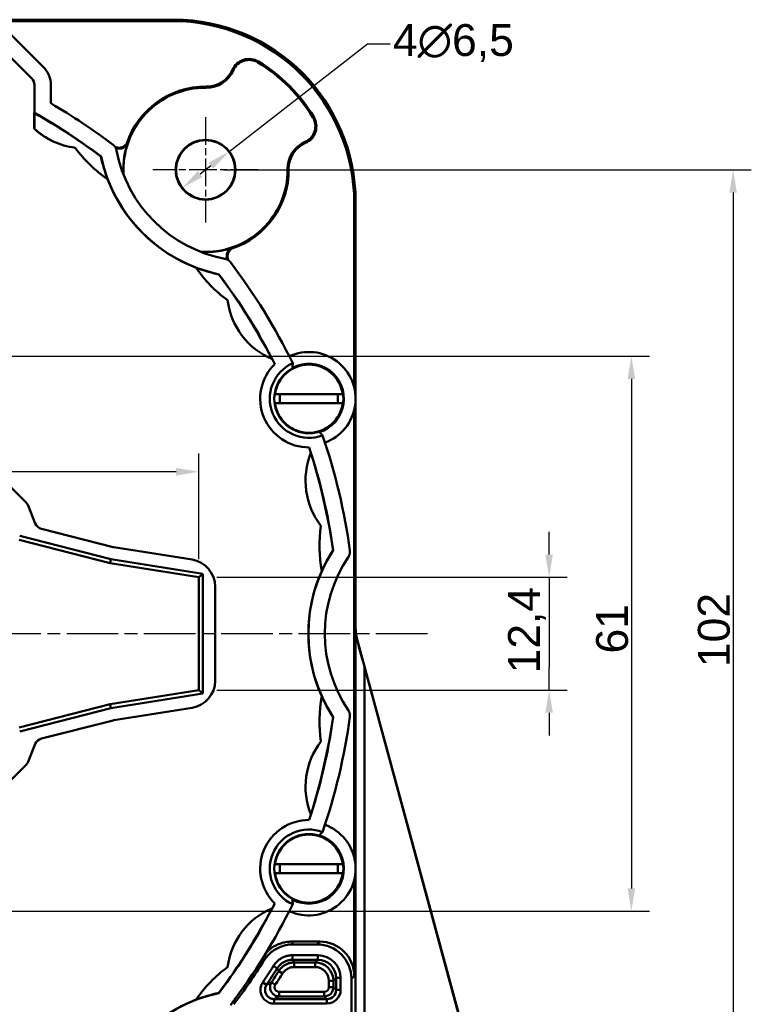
# Model space of a CAD drawing. Header units: millimetres. Extents: x 50 to 454, y 72 to 392.
# Tile 22 of 26: x 187 to 268, y 251 to 360. Entities that reach past the tile are written whole.
import ezdxf

# ---------------------------------------------------------------- set-up
doc = ezdxf.new("R2010")
doc.units = ezdxf.units.MM
doc.linetypes.add('CHAIN', pattern=[0.3543, 0.2362, -0.0295, 0.0591, -0.0295])
doc.linetypes.add('LONG_DASH_DOTTED', pattern=[0.3001, 0.2362, -0.0295, 0.0049, -0.0295])
for name, color, linetype, lineweight in [('Arêtes tangentes visibles(GABARIT)', 7, 'Continuous', 50), ('Arêtes visibles(GABARIT)', 7, 'Continuous', 50), ('Cotes(GABARIT)', 7, 'Continuous', 25), ('Marque de centre(GABARIT)', 7, 'LONG_DASH_DOTTED', 25)]:
    doc.layers.add(name, color=color, linetype=linetype, lineweight=lineweight)
doc.styles.add('Courant-BSI', font='arial.ttf')
doc.dimstyles.new('MS-Relais', dxfattribs={"dimtxt": 3.5, "dimasz": 2.5, "dimexe": 2, "dimexo": 2, "dimgap": 0.3, "dimtad": 1, "dimtoh": 1, "dimrnd": 1e-08, "dimtxsty": 'Courant-BSI', "dimcen": 0.09, "dimdle": 6, "dimclrd": 7, "dimclre": 7, "dimclrt": 7, "dimazin": 2, "dimtfac": 0.571429, "dimtmove": 0, "dimatfit": 3, "dimfxl": 1, "dimtolj": 1, "dimlwd": 25, "dimlwe": 25, "dimarcsym": 0})

# ---------------------------------------------------------------- blocks, each defined once
blk = doc.blocks.new('*D20')
at = {"layer": 'Cotes(GABARIT)', "color": 7, "linetype": 'Continuous', "lineweight": 25}
for p, q in [((209.66, 343.13), (267.68, 343.13)), ((265.68, 340.63), (265.68, 243.63)), ((209.66, 241.13), (267.68, 241.13))]:
    blk.add_line(p, q, dxfattribs=at)
at = {"layer": 'Cotes(GABARIT)', "color": 7, "linetype": 'Continuous'}
for points in [[(265.26, 340.63), (266.09, 340.63), (265.68, 343.13)], [(265.26, 243.63), (266.09, 243.63), (265.68, 241.13)]]:
    blk.add_solid(points, dxfattribs=at)
at = {"layer": 'Defpoints', "color": 0, "linetype": 'Continuous'}
for p in [(207.66, 343.13), (207.66, 241.13), (265.68, 241.13)]:
    blk.add_point(p, dxfattribs=at)
at = {"layer": 'Cotes(GABARIT)', "color": 7, "linetype": 'Continuous', "lineweight": 25, "insert": (261.8, 288.45), "char_height": 3.5, "attachment_point": 1, "rotation": 90, "style": 'Courant-BSI'}
blk.add_mtext('\\A1;102', dxfattribs=at)
blk = doc.blocks.new('*D24')
at = {"layer": 'Cotes(GABARIT)', "color": 7, "linetype": 'Continuous', "lineweight": 25}
for p, q in [((210.22, 345.12), (225.46, 356.98)), ((225.46, 356.98), (227.96, 356.98)), ((207.07, 342.67), (208.25, 343.59))]:
    blk.add_line(p, q, dxfattribs=at)
at = {"layer": 'Cotes(GABARIT)', "color": 7, "linetype": 'Continuous'}
for points in [[(207.99, 343.92), (208.51, 343.26), (210.22, 345.12)], [(206.81, 343), (207.32, 342.34), (205.09, 341.13)]]:
    blk.add_solid(points, dxfattribs=at)
at = {"layer": 'Defpoints', "color": 0, "linetype": 'Continuous'}
for p in [(210.22, 345.12), (205.09, 341.13)]:
    blk.add_point(p, dxfattribs=at)
at = {"layer": 'Cotes(GABARIT)', "color": 7, "linetype": 'Continuous', "lineweight": 25, "insert": (228.26, 359.14), "char_height": 3.5, "attachment_point": 1, "style": 'Courant-BSI'}
blk.add_mtext('\\A1;{4}∅6,5', dxfattribs=at)
blk = doc.blocks.new('*D35')
at = {"layer": 'Cotes(GABARIT)', "color": 7, "linetype": 'Continuous', "lineweight": 25}
for p, q in [((168.46, 322.63), (256.49, 322.63)), ((254.49, 320.13), (254.49, 264.13)), ((168.96, 261.63), (256.49, 261.63))]:
    blk.add_line(p, q, dxfattribs=at)
at = {"layer": 'Cotes(GABARIT)', "color": 7, "linetype": 'Continuous'}
for points in [[(254.07, 320.13), (254.9, 320.13), (254.49, 322.63)], [(254.07, 264.13), (254.9, 264.13), (254.49, 261.63)]]:
    blk.add_solid(points, dxfattribs=at)
at = {"layer": 'Defpoints', "color": 0, "linetype": 'Continuous'}
for p in [(166.46, 322.63), (166.96, 261.63), (254.49, 261.63)]:
    blk.add_point(p, dxfattribs=at)
at = {"layer": 'Cotes(GABARIT)', "color": 7, "linetype": 'Continuous', "lineweight": 25, "insert": (250.61, 289.95), "char_height": 3.5, "attachment_point": 1, "rotation": 90, "style": 'Courant-BSI'}
blk.add_mtext('\\A1;61', dxfattribs=at)
blk = doc.blocks.new('*D37')
at = {"layer": 'Cotes(GABARIT)', "color": 7, "linetype": 'Continuous', "lineweight": 25}
for p, q in [((245.44, 300.83), (245.44, 303.33)), ((208.91, 298.33), (247.44, 298.33)), ((245.44, 298.33), (245.44, 295.83)), ((245.44, 295.83), (245.44, 288.43)), ((245.44, 285.93), (245.44, 288.43)), ((208.91, 285.93), (247.44, 285.93)), ((245.44, 283.43), (245.44, 280.93))]:
    blk.add_line(p, q, dxfattribs=at)
at = {"layer": 'Cotes(GABARIT)', "color": 7, "linetype": 'Continuous'}
for points in [[(245.02, 300.83), (245.86, 300.83), (245.44, 298.33)], [(245.02, 283.43), (245.86, 283.43), (245.44, 285.93)]]:
    blk.add_solid(points, dxfattribs=at)
at = {"layer": 'Defpoints', "color": 0, "linetype": 'Continuous'}
for p in [(206.91, 298.33), (206.91, 285.93), (245.44, 285.93)]:
    blk.add_point(p, dxfattribs=at)
at = {"layer": 'Cotes(GABARIT)', "color": 7, "linetype": 'Continuous', "lineweight": 25, "insert": (240.93, 287.76), "char_height": 3.5, "attachment_point": 1, "rotation": 90, "style": 'Courant-BSI'}
blk.add_mtext('\\A1;12,4', dxfattribs=at)
blk = doc.blocks.new('*D38')
at = {"layer": 'Cotes(GABARIT)', "color": 7, "linetype": 'Continuous', "lineweight": 25}
for p, q in [((106.41, 300.33), (106.41, 311.93)), ((206.91, 300.33), (206.91, 311.93)), ((204.41, 309.93), (108.91, 309.93))]:
    blk.add_line(p, q, dxfattribs=at)
at = {"layer": 'Cotes(GABARIT)', "color": 7, "linetype": 'Continuous'}
for points in [[(108.91, 310.35), (108.91, 309.51), (106.41, 309.93)], [(204.41, 310.35), (204.41, 309.51), (206.91, 309.93)]]:
    blk.add_solid(points, dxfattribs=at)
at = {"layer": 'Defpoints', "color": 0, "linetype": 'Continuous'}
for p in [(106.41, 309.93), (106.41, 298.33), (206.91, 298.33)]:
    blk.add_point(p, dxfattribs=at)
at = {"layer": 'Cotes(GABARIT)', "color": 7, "linetype": 'Continuous', "lineweight": 25, "insert": (150.9, 314.44), "char_height": 3.5, "attachment_point": 1, "style": 'Courant-BSI'}
blk.add_mtext('\\A1;100,5', dxfattribs=at)

msp = doc.modelspace()

# ---------------------------------------------------------------- linework, layer by layer
at = {"layer": 'Arêtes tangentes visibles(GABARIT)'}
for p, q in [((204.1582, 359.6294), (204.0099, 359.481)), ((210.6103, 354.125), (210.7124, 354.0797)), ((213.4792, 355.0219), (213.4211, 354.9265)), ((188.5436, 353.1614), (188.5227, 353.1466)), ((188.8155, 352.4396), (188.8365, 352.4544)), ((207.7288, 352.267), (207.7279, 352.1553)), ((219.55, 348.9511), (219.4546, 348.893)), ((218.6531, 346.0821), (218.6078, 346.1843)), ((216.7951, 343.2007), (216.6834, 343.1998)), ((224.0091, 339.4818), (224.1575, 339.6301)), ((187.9455, 306.5797), (187.9099, 306.5561)), ((188.1292, 306.2254), (188.1648, 306.249)), ((188.9607, 304.2897), (188.9299, 304.2543)), ((189.6092, 303.6618), (189.64, 303.6971)), ((197.4858, 301.6965), (197.4773, 301.6554)), ((197.5674, 301.6368), (197.5759, 301.6779)), ((206.1997, 300.3069), (206.1788, 300.2678)), ((208.7075, 297.305), (208.7284, 297.3441)), ((224.1575, 292.7956), (224.1331, 292.7923)), ((224.1331, 292.7923), (224.1331, 266.798)), ((224.3125, 291.4838), (224.3319, 291.4864)), ((225.1331, 229.0588), (225.1331, 288.4736)), ((208.7284, 286.9146), (208.7075, 286.9537)), ((206.1788, 283.9909), (206.1997, 283.9518)), ((197.4773, 282.6033), (197.4858, 282.5622)), ((197.5759, 282.5809), (197.5674, 282.6219)), ((189.64, 280.5616), (189.6092, 280.5969)), ((188.9299, 280.0044), (188.9607, 279.969)), ((187.9099, 277.7027), (187.9455, 277.679)), ((188.1648, 278.0097), (188.1292, 278.0334)), ((224.1331, 265.7985), (224.1331, 229.0588)), ((220.2093, 258.2777), (219.9038, 257.9723)), ((217.2363, 256.7788), (217.2363, 256.2788)), ((220.0103, 256.7788), (217.2363, 256.7788)), ((220.0103, 256.2788), (220.0103, 256.7788)), ((215.1162, 255.6036), (215.5402, 255.3386)), ((217.2363, 256.2788), (220.0103, 256.2788)), ((217.4006, 255.4821), (217.4006, 255.982)), ((219.7135, 255.982), (217.4006, 255.982)), ((217.4006, 255.4821), (219.7135, 255.4821)), ((220.0103, 256.2788), (219.7135, 255.982)), ((219.7135, 255.4821), (219.7135, 255.982)), ((215.707, 255.0457), (216.1304, 254.7798)), ((223.7037, 254.1724), (224.0091, 254.4779)), ((213.9478, 253.7969), (214.3633, 253.5189)), ((214.9121, 253.8091), (215.3298, 253.5343)), ((221.2135, 253.9821), (221.7134, 253.9821)), ((221.2135, 253.9821), (221.2135, 253.2596)), ((221.7134, 253.9821), (222.0102, 254.2789)), ((221.7134, 253.2596), (221.7134, 253.9821)), ((222.0102, 254.2789), (222.5102, 254.2789)), ((222.0102, 254.2789), (222.0102, 252.9628)), ((222.5102, 252.9628), (222.5102, 254.2789)), ((215.7475, 252.2596), (215.7475, 252.7596)), ((220.7135, 252.7596), (215.7475, 252.7596)), ((215.7475, 252.2596), (220.7135, 252.2596)), ((220.7135, 252.2596), (220.7135, 252.7596)), ((220.7135, 252.2596), (221.0103, 251.9628)), ((221.2135, 253.2596), (221.7134, 253.2596)), ((222.0102, 252.9628), (221.7134, 253.2596)), ((222.0102, 252.9628), (222.5102, 252.9628)), ((221.0103, 251.9628), (215.1944, 251.9628)), ((215.1944, 251.4628), (215.1944, 251.9628)), ((215.1944, 251.4628), (221.0103, 251.4628)), ((221.0103, 251.9628), (221.0103, 251.4628))]:
    msp.add_line(p, q, dxfattribs=at)
at = {"layer": 'Arêtes tangentes visibles(GABARIT)', "flags": 128}
for points in [[(217.2953, 257.9723), (217.2929, 257.9766), (217.2905, 257.981), (217.288, 257.9854), (217.2856, 257.9897), (217.2832, 257.9941), (217.2808, 257.9985), (217.2784, 258.0028), (217.276, 258.0072), (217.2735, 258.0115), (217.2711, 258.0159), (217.2687, 258.0203), (217.2663, 258.0246), (217.2639, 258.029), (217.2615, 258.0334), (217.259, 258.0377), (217.2566, 258.0421), (217.2542, 258.0465), (217.2518, 258.0508), (217.2494, 258.0552), (217.2469, 258.0595), (217.2445, 258.0639), (217.2421, 258.0683), (217.2397, 258.0726), (217.2373, 258.077), (217.2349, 258.0814), (217.2324, 258.0857), (217.23, 258.0901), (217.2276, 258.0944), (217.2252, 258.0988), (217.2228, 258.1032), (217.2203, 258.1075), (217.2179, 258.1119), (217.2155, 258.1163), (217.2131, 258.1206), (217.2107, 258.125), (217.2082, 258.1294), (217.2058, 258.1337), (217.2034, 258.1381), (217.201, 258.1424), (217.1986, 258.1468), (217.1961, 258.1512), (217.1937, 258.1555), (217.1913, 258.1599), (217.1889, 258.1643), (217.1865, 258.1686), (217.184, 258.173), (217.1816, 258.1774), (217.1792, 258.1817), (217.1768, 258.1861), (217.1744, 258.1904), (217.1719, 258.1948), (217.1695, 258.1992), (217.1671, 258.2035), (217.1647, 258.2079), (217.1622, 258.2123), (217.1598, 258.2166), (217.1574, 258.221), (217.155, 258.2254), (217.1526, 258.2297), (217.1501, 258.2341), (217.1477, 258.2384), (217.1453, 258.2428), (217.1429, 258.2472), (217.1404, 258.2515), (217.138, 258.2559), (217.1356, 258.2603), (217.1332, 258.2646), (217.1308, 258.269), (217.1283, 258.2734), (217.1259, 258.2777)], [(217.2363, 256.7788), (217.1313, 256.7766), (217.0264, 256.7699), (216.9216, 256.7588), (216.8174, 256.7433), (216.7139, 256.7234), (216.6112, 256.6993), (216.5097, 256.6708), (216.4096, 256.6381), (216.311, 256.6013), (216.214, 256.5602), (216.1189, 256.5151), (216.0257, 256.466), (215.9346, 256.4131), (215.8458, 256.3563), (215.7594, 256.2959), (215.6757, 256.2318), (215.5947, 256.1642), (215.5164, 256.0931), (215.4411, 256.0186), (215.369, 255.941), (215.3003, 255.8605), (215.2352, 255.7773), (215.1738, 255.6915), (215.1162, 255.6036)], [(213.9327, 256.4309), (213.9353, 256.4266), (213.9378, 256.4222), (213.9403, 256.4179), (213.9429, 256.4136), (213.9454, 256.4093), (213.9479, 256.4049), (213.9505, 256.4006), (213.953, 256.3963), (213.9555, 256.3919), (213.9581, 256.3876), (213.9606, 256.3833), (213.9631, 256.379), (213.9657, 256.3746), (213.9682, 256.3703), (213.9707, 256.366), (213.9733, 256.3617), (213.9758, 256.3573), (213.9783, 256.353), (213.9808, 256.3487), (213.9834, 256.3443), (213.9859, 256.34), (213.9884, 256.3357), (213.991, 256.3314), (213.9935, 256.327), (213.996, 256.3227), (213.9986, 256.3184), (214.0011, 256.3141), (214.0036, 256.3097), (214.0061, 256.3054), (214.0087, 256.3011), (214.0112, 256.2967), (214.0137, 256.2924), (214.0163, 256.2881), (214.0188, 256.2838), (214.0213, 256.2794), (214.0239, 256.2751), (214.0264, 256.2708), (214.0289, 256.2665), (214.0314, 256.2621), (214.034, 256.2578), (214.0365, 256.2535), (214.039, 256.2491), (214.0416, 256.2448), (214.0441, 256.2405), (214.0466, 256.2362), (214.0491, 256.2318), (214.0517, 256.2275), (214.0542, 256.2232), (214.0567, 256.2189), (214.0593, 256.2145), (214.0618, 256.2102), (214.0643, 256.2059), (214.0668, 256.2015), (214.0694, 256.1972), (214.0719, 256.1929), (214.0744, 256.1886)], [(215.5402, 255.3386), (215.5863, 255.409), (215.6354, 255.4776), (215.6875, 255.5442), (215.7425, 255.6086), (215.8001, 255.6707), (215.8604, 255.7303), (215.923, 255.7872), (215.9878, 255.8413), (216.0548, 255.8925), (216.1239, 255.9409), (216.1949, 255.9862), (216.2678, 256.0286), (216.3424, 256.0679), (216.4185, 256.104), (216.496, 256.1368), (216.5749, 256.1663), (216.655, 256.1924), (216.7362, 256.2152), (216.8183, 256.2345), (216.9012, 256.2504), (216.9846, 256.2628), (217.0683, 256.2717), (217.1523, 256.277), (217.2363, 256.2788)], [(217.4006, 255.982), (217.3167, 255.9803), (217.2328, 255.975), (217.1491, 255.9662), (217.0658, 255.9538), (216.9831, 255.938), (216.9013, 255.9187), (216.8205, 255.8961), (216.7407, 255.87), (216.6619, 255.8406), (216.5844, 255.8079), (216.5082, 255.7719), (216.4336, 255.7327), (216.3608, 255.6905), (216.29, 255.6453), (216.2213, 255.5973), (216.1545, 255.5464), (216.0897, 255.4925), (216.0272, 255.4359), (215.967, 255.3765), (215.9093, 255.3147), (215.8544, 255.2505), (215.8022, 255.1842), (215.7531, 255.1158), (215.707, 255.0457)], [(216.1304, 254.7798), (216.165, 254.8324), (216.2018, 254.8836), (216.2409, 254.9334), (216.2821, 254.9815), (216.3254, 255.0279), (216.3705, 255.0724), (216.4175, 255.1149), (216.466, 255.1553), (216.5161, 255.1935), (216.5676, 255.2295), (216.6208, 255.2634), (216.6754, 255.2951), (216.7313, 255.3245), (216.7884, 255.3515), (216.8466, 255.376), (216.9056, 255.398), (216.9655, 255.4176), (217.0261, 255.4346), (217.0875, 255.449), (217.1495, 255.4609), (217.212, 255.4701), (217.2748, 255.4768), (217.3377, 255.4807), (217.4006, 255.4821)], [(217.4006, 255.982), (217.3982, 255.9864), (217.3958, 255.9908), (217.3934, 255.9951), (217.3909, 255.9995), (217.3885, 256.0039), (217.3861, 256.0082), (217.3837, 256.0126), (217.3813, 256.017), (217.3789, 256.0213), (217.3765, 256.0257), (217.3741, 256.03), (217.3716, 256.0344), (217.3692, 256.0388), (217.3668, 256.0431), (217.3644, 256.0475), (217.362, 256.0519), (217.3596, 256.0562), (217.3571, 256.0606), (217.3547, 256.065), (217.3523, 256.0693), (217.3499, 256.0737), (217.3475, 256.0781), (217.3451, 256.0824), (217.3427, 256.0868), (217.3402, 256.0912), (217.3378, 256.0955), (217.3354, 256.0999), (217.333, 256.1042), (217.3306, 256.1086), (217.3282, 256.113), (217.3258, 256.1173), (217.3233, 256.1217), (217.3209, 256.1261), (217.3185, 256.1304), (217.3161, 256.1348), (217.3137, 256.1392), (217.3113, 256.1435), (217.3088, 256.1479), (217.3064, 256.1523), (217.304, 256.1566), (217.3016, 256.161), (217.2992, 256.1653), (217.2968, 256.1697), (217.2943, 256.1741), (217.2919, 256.1784), (217.2895, 256.1828), (217.2871, 256.1872), (217.2847, 256.1915), (217.2822, 256.1959), (217.2798, 256.2003), (217.2774, 256.2046), (217.275, 256.209), (217.2726, 256.2134), (217.2702, 256.2177), (217.2677, 256.2221), (217.2653, 256.2265), (217.2629, 256.2308), (217.2605, 256.2352), (217.2581, 256.2395), (217.2557, 256.2439), (217.2532, 256.2483), (217.2508, 256.2526), (217.2484, 256.257), (217.246, 256.2614), (217.2436, 256.2657), (217.2411, 256.2701), (217.2387, 256.2745), (217.2363, 256.2788)], [(215.5402, 255.3386), (215.5427, 255.3343), (215.5451, 255.33), (215.5476, 255.3257), (215.55, 255.3214), (215.5525, 255.3171), (215.555, 255.3128), (215.5574, 255.3085), (215.5599, 255.3042), (215.5623, 255.2999), (215.5648, 255.2956), (215.5672, 255.2913), (215.5697, 255.2869), (215.5721, 255.2826), (215.5746, 255.2783), (215.577, 255.274), (215.5795, 255.2697), (215.5819, 255.2654), (215.5844, 255.2611), (215.5869, 255.2568), (215.5893, 255.2525), (215.5918, 255.2482), (215.5942, 255.2439), (215.5967, 255.2396), (215.5991, 255.2353), (215.6016, 255.231), (215.604, 255.2266), (215.6065, 255.2223), (215.6089, 255.218), (215.6114, 255.2137), (215.6138, 255.2094), (215.6163, 255.2051), (215.6187, 255.2008), (215.6212, 255.1965), (215.6236, 255.1922), (215.6261, 255.1879), (215.6285, 255.1836), (215.631, 255.1793), (215.6335, 255.175), (215.6359, 255.1707), (215.6384, 255.1663), (215.6408, 255.162), (215.6433, 255.1577), (215.6457, 255.1534), (215.6482, 255.1491), (215.6506, 255.1448), (215.6531, 255.1405), (215.6555, 255.1362), (215.658, 255.1319), (215.6604, 255.1276), (215.6629, 255.1233), (215.6653, 255.119), (215.6678, 255.1147), (215.6702, 255.1103), (215.6727, 255.106), (215.6751, 255.1017), (215.6776, 255.0974), (215.68, 255.0931), (215.6825, 255.0888), (215.6849, 255.0845), (215.6874, 255.0802), (215.6898, 255.0759), (215.6923, 255.0716), (215.6947, 255.0673), (215.6972, 255.063), (215.6996, 255.0587), (215.7021, 255.0544), (215.7045, 255.05), (215.707, 255.0457)], [(213.9478, 253.7969), (213.8784, 253.682), (213.8197, 253.5612), (213.772, 253.4354), (213.7355, 253.3058), (213.7105, 253.1734), (213.6972, 253.0392), (213.696, 252.9042), (213.707, 252.7695), (213.7305, 252.6361), (213.7661, 252.5057), (213.8132, 252.3791), (213.8715, 252.2573), (213.9403, 252.1412), (214.019, 252.0317), (214.1072, 251.9296), (214.2043, 251.836), (214.3097, 251.7516), (214.4222, 251.677), (214.541, 251.6127), (214.6651, 251.5594), (214.7937, 251.5174), (214.9257, 251.4872), (215.0598, 251.4689), (215.1944, 251.4628)], [(215.1944, 251.9628), (215.1047, 251.9669), (215.0152, 251.979), (214.9272, 251.9992), (214.8415, 252.0272), (214.7587, 252.0627), (214.6795, 252.1055), (214.6045, 252.1553), (214.5343, 252.2115), (214.4695, 252.274), (214.4107, 252.342), (214.3582, 252.415), (214.3124, 252.4924), (214.2736, 252.5736), (214.2421, 252.658), (214.2184, 252.745), (214.2027, 252.8339), (214.1954, 252.9237), (214.1962, 253.0137), (214.2051, 253.1032), (214.2218, 253.1915), (214.2461, 253.2779), (214.2779, 253.3617), (214.317, 253.4423), (214.3633, 253.5189)], [(214.9121, 253.8091), (214.904, 253.8049), (214.896, 253.8006), (214.888, 253.7963), (214.8799, 253.792), (214.8719, 253.7878), (214.8638, 253.7835), (214.8558, 253.7792), (214.8478, 253.775), (214.8397, 253.7707), (214.8317, 253.7664), (214.8236, 253.7622), (214.8156, 253.7579), (214.8075, 253.7536), (214.7995, 253.7494), (214.7914, 253.7451), (214.7834, 253.7408), (214.7753, 253.7366), (214.7673, 253.7323), (214.7592, 253.728), (214.7512, 253.7237), (214.7431, 253.7195), (214.7351, 253.7152), (214.727, 253.7109), (214.719, 253.7067), (214.7109, 253.7024), (214.7028, 253.6981), (214.6948, 253.6939), (214.6867, 253.6896), (214.6787, 253.6853), (214.6706, 253.6811), (214.6625, 253.6768), (214.6545, 253.6725), (214.6464, 253.6683), (214.6383, 253.664), (214.6303, 253.6597), (214.6222, 253.6554), (214.6141, 253.6512), (214.606, 253.6469), (214.598, 253.6426), (214.5899, 253.6384), (214.5818, 253.6341), (214.5737, 253.6298), (214.5657, 253.6256), (214.5576, 253.6213), (214.5495, 253.617), (214.5414, 253.6128), (214.5333, 253.6085), (214.5252, 253.6042), (214.5172, 253.6), (214.5091, 253.5957), (214.501, 253.5914), (214.4929, 253.5872), (214.4848, 253.5829), (214.4767, 253.5786), (214.4686, 253.5743), (214.4605, 253.5701), (214.4524, 253.5658), (214.4443, 253.5615), (214.4362, 253.5573), (214.4281, 253.553), (214.42, 253.5487), (214.4119, 253.5445), (214.4038, 253.5402), (214.3957, 253.5359), (214.3876, 253.5317), (214.3795, 253.5274), (214.3714, 253.5231), (214.3633, 253.5189)], [(214.9121, 253.8091), (214.8663, 253.7322), (214.8274, 253.6512), (214.7959, 253.5669), (214.7722, 253.4802), (214.7564, 253.3919), (214.7485, 253.3026), (214.7487, 253.2129), (214.7568, 253.1236), (214.7731, 253.0354), (214.7973, 252.9492), (214.829, 252.8654), (214.8681, 252.7847), (214.9141, 252.7077), (214.9668, 252.6351), (215.0258, 252.5674), (215.091, 252.5054), (215.1614, 252.4497), (215.2365, 252.4007), (215.3156, 252.3586), (215.398, 252.3236), (215.483, 252.296), (215.57, 252.2759), (215.6584, 252.2637), (215.7475, 252.2596)], [(215.7475, 252.7596), (215.7029, 252.7617), (215.6587, 252.7677), (215.6152, 252.7778), (215.5727, 252.7916), (215.5315, 252.8091), (215.492, 252.8301), (215.4544, 252.8546), (215.4192, 252.8825), (215.3866, 252.9135), (215.3571, 252.9473), (215.3307, 252.9836), (215.3077, 253.0221), (215.2882, 253.0625), (215.2723, 253.1043), (215.2603, 253.1475), (215.2521, 253.1916), (215.248, 253.2362), (215.248, 253.2811), (215.2519, 253.3257), (215.2598, 253.3699), (215.2717, 253.4132), (215.2874, 253.4554), (215.3069, 253.4959), (215.3298, 253.5343)], [(215.1944, 251.9628), (215.2026, 251.9672), (215.2107, 251.9716), (215.2189, 251.9759), (215.2271, 251.9803), (215.2353, 251.9846), (215.2434, 251.989), (215.2516, 251.9934), (215.2597, 251.9977), (215.2679, 252.0021), (215.2761, 252.0065), (215.2842, 252.0108), (215.2924, 252.0152), (215.3005, 252.0196), (215.3087, 252.0239), (215.3169, 252.0283), (215.325, 252.0327), (215.3332, 252.037), (215.3413, 252.0414), (215.3495, 252.0458), (215.3576, 252.0501), (215.3658, 252.0545), (215.3739, 252.0588), (215.3821, 252.0632), (215.3902, 252.0676), (215.3983, 252.0719), (215.4065, 252.0763), (215.4146, 252.0807), (215.4228, 252.085), (215.4309, 252.0894), (215.4391, 252.0938), (215.4472, 252.0981), (215.4553, 252.1025), (215.4635, 252.1069), (215.4716, 252.1112), (215.4797, 252.1156), (215.4879, 252.1199), (215.496, 252.1243), (215.5041, 252.1287), (215.5122, 252.133), (215.5204, 252.1374), (215.5285, 252.1418), (215.5366, 252.1461), (215.5447, 252.1505), (215.5529, 252.1549), (215.561, 252.1592), (215.5691, 252.1636), (215.5772, 252.168), (215.5853, 252.1723), (215.5935, 252.1767), (215.6016, 252.1811), (215.6097, 252.1854), (215.6178, 252.1898), (215.6259, 252.1941), (215.634, 252.1985), (215.6421, 252.2029), (215.6503, 252.2072), (215.6584, 252.2116), (215.6665, 252.216), (215.6746, 252.2203), (215.6827, 252.2247), (215.6908, 252.2291), (215.6989, 252.2334), (215.707, 252.2378), (215.7151, 252.2422), (215.7232, 252.2465), (215.7313, 252.2509), (215.7394, 252.2553), (215.7475, 252.2596)]]:
    msp.add_lwpolyline(points, dxfattribs=at)
at = {"layer": 'Arêtes tangentes visibles(GABARIT)'}
for centre, radius, start, end in [((156.6575, 292.1294), 68.9315, 326.213854, 328.002312), ((156.6575, 292.1294), 69.4315, 326.213854, 328.002312), ((156.6575, 292.1294), 69.7283, 326.662826, 327.870799), ((156.6575, 292.1294), 70.2283, 326.662826, 327.870799), ((220.7134, 253.2596), 1, 270.002182, 359.997818)]:
    msp.add_arc(centre, radius, start, end, dxfattribs=at)
for centre, major_axis, ratio in [((220.0101, 254.2787), (1.7679, 1.7679), 0.99992385), ((219.7134, 253.982), (1.4143, 1.4143), 0.99996192), ((219.7134, 253.982), (1.0607, 1.0607), 0.99992385), ((220.0101, 254.2787), (1.4144, 1.4144), 0.99988578), ((220.7134, 253.2596), (0.3536, -0.3536), 0.99992385), ((221.0102, 252.9629), (0.7072, -0.7072), 0.99984772), ((221.0102, 252.9629), (1.0607, -1.0607), 0.99992385)]:
    msp.add_ellipse(centre, major_axis=major_axis, ratio=ratio, start_param=5.49782522, end_param=7.06854539, dxfattribs=at)
at = {"layer": 'Arêtes visibles(GABARIT)'}
for p, q in [((184.335, 359.6294), (204.1582, 359.6294)), ((184.335, 359.481), (204.0099, 359.481)), ((185.5254, 358.7403), (189.7684, 354.4973)), ((188.5436, 353.1614), (184.1896, 357.5155)), ((188.8365, 349.3853), (188.8365, 352.4544)), ((190.647, 352.376), (190.647, 350.435)), ((188.8365, 349.3853), (188.8155, 349.373)), ((188.8155, 347.6526), (188.8155, 349.373)), ((188.8365, 347.6333), (188.8365, 349.3613)), ((196.1544, 344.5791), (196.1605, 344.6007)), ((224.0091, 319.1863), (224.0091, 339.4818)), ((224.1575, 339.6301), (224.1575, 292.7956)), ((209.1288, 331.6324), (209.1072, 331.6263)), ((187.9099, 306.5561), (171.0817, 323.3843)), ((215.2443, 321.77), (215.2649, 321.7756)), ((215.3028, 318.4605), (222.7359, 318.4605)), ((222.7359, 317.4605), (215.3028, 317.4605)), ((224.0091, 267.524), (224.0091, 316.7347)), ((219.0622, 312.608), (219.0437, 312.5974)), ((188.1292, 306.2254), (188.9299, 304.2543)), ((197.4773, 301.6554), (189.6092, 303.6618)), ((187.1575, 302.4294), (197.1575, 299.8794)), ((187.2144, 302.8832), (197.2494, 300.3243)), ((206.1788, 300.2678), (197.5674, 301.6368)), ((221.6736, 301.2884), (221.6932, 301.2993)), ((197.2494, 300.3243), (197.1575, 299.8794)), ((197.1575, 299.8794), (206.9075, 298.3294)), ((197.2494, 300.3243), (207.3613, 298.7167)), ((207.3613, 298.7167), (206.9075, 298.3294)), ((206.9075, 298.3294), (206.9075, 285.9294)), ((207.3613, 298.7167), (207.3613, 285.542)), ((208.7075, 286.9537), (208.7075, 297.305)), ((241.6575, 227.6294), (224.3319, 291.4864)), ((225.1331, 288.4736), (241.2534, 229.0588)), ((206.9075, 285.9294), (197.1575, 284.3794)), ((207.3613, 285.542), (206.9075, 285.9294)), ((207.3613, 285.542), (197.2494, 283.9344)), ((197.1575, 284.3794), (187.1575, 281.8294)), ((197.2494, 283.9344), (187.2144, 281.3755)), ((197.2494, 283.9344), (197.1575, 284.3794)), ((197.5674, 282.6219), (206.1788, 283.9909)), ((189.6092, 280.5969), (197.4773, 282.6033)), ((221.6932, 282.9594), (221.6736, 282.9703)), ((188.9299, 280.0044), (188.1292, 278.0334)), ((171.0817, 260.8744), (187.9099, 277.7027)), ((219.0437, 271.6613), (219.0622, 271.6507)), ((215.3028, 266.7982), (222.7359, 266.7982)), ((222.7359, 265.7982), (215.3028, 265.7982)), ((224.0091, 254.4779), (224.0091, 265.0724)), ((215.2649, 262.4831), (215.2443, 262.4888)), ((217.1259, 258.2777), (220.2093, 258.2777)), ((219.9038, 257.9723), (217.2953, 257.9723)), ((223.7037, 228.6293), (223.7037, 254.1724)), ((209.1072, 252.6325), (209.1288, 252.6263))]:
    msp.add_line(p, q, dxfattribs=at)
at = {"layer": 'Arêtes visibles(GABARIT)', "flags": 128}
for points in [[(197.4868, 345.8677), (197.5108, 345.8488), (197.5343, 345.8292), (197.5571, 345.809), (197.5792, 345.788), (197.6008, 345.7665), (197.6216, 345.7443), (197.6417, 345.7214), (197.6612, 345.698), (197.6799, 345.6739), (197.6979, 345.6493), (197.7152, 345.6241), (197.7317, 345.5984), (197.7474, 345.5722), (197.7623, 345.5455), (197.7763, 345.5184), (197.7895, 345.491), (197.8019, 345.4631), (197.8134, 345.4349), (197.824, 345.4064), (197.8338, 345.3775), (197.8427, 345.3483), (197.8507, 345.3189), (197.8578, 345.2892), (197.864, 345.2593)], [(198.9886, 346.0193), (198.9542, 345.9683), (198.9166, 345.9194), (198.876, 345.8729), (198.8326, 345.829), (198.7867, 345.7879), (198.7384, 345.7498), (198.6879, 345.7147), (198.6352, 345.6827), (198.5805, 345.654), (198.5242, 345.6287), (198.4665, 345.607), (198.4077, 345.5889), (198.3478, 345.5744), (198.2872, 345.5637), (198.2259, 345.5567), (198.1642, 345.5535), (198.1025, 345.5541), (198.0411, 345.5585), (197.98, 345.5667), (197.9196, 345.5786), (197.8599, 345.5942), (197.8012, 345.6136), (197.7439, 345.6364), (197.6882, 345.6628)], [(197.7646, 345.5411), (197.8207, 345.5181), (197.8781, 345.4985), (197.9367, 345.4823), (197.9963, 345.4697), (198.0563, 345.4608), (198.1166, 345.4556), (198.1771, 345.4539), (198.2374, 345.4559), (198.2976, 345.4616), (198.3573, 345.4708), (198.4161, 345.4835), (198.4738, 345.4997), (198.5302, 345.5192), (198.5853, 345.542), (198.6389, 345.568), (198.6908, 345.5972), (198.7408, 345.6292), (198.7886, 345.6641), (198.8341, 345.7015), (198.8772, 345.7416), (198.9179, 345.784), (198.9559, 345.8288), (198.9912, 345.8756), (199.0236, 345.9243)], [(198.6462, 342.565), (198.6369, 342.7058), (198.6297, 342.8467), (198.6246, 342.9877), (198.6218, 343.1288), (198.6211, 343.2699), (198.6227, 343.4111), (198.6264, 343.5522), (198.6322, 343.6933), (198.6403, 343.8343), (198.6505, 343.9753), (198.663, 344.1161), (198.6776, 344.2568), (198.6944, 344.3974), (198.7134, 344.5377), (198.7345, 344.6778), (198.7579, 344.8177), (198.7835, 344.9572), (198.8112, 345.0965), (198.8411, 345.2355), (198.8732, 345.374), (198.9075, 345.5122), (198.944, 345.65), (198.9827, 345.7874), (199.0236, 345.9243)], [(199.0236, 345.9243), (199.0222, 345.9282), (199.0207, 345.9322), (199.0192, 345.9362), (199.0178, 345.9401), (199.0163, 345.9441), (199.0148, 345.9481), (199.0134, 345.952), (199.0119, 345.956), (199.0104, 345.96), (199.009, 345.9639), (199.0075, 345.9679), (199.006, 345.9718), (199.0046, 345.9758), (199.0031, 345.9798), (199.0017, 345.9837), (199.0002, 345.9877), (198.9988, 345.9916), (198.9973, 345.9956), (198.9959, 345.9996), (198.9944, 346.0035), (198.993, 346.0075), (198.9915, 346.0114), (198.9901, 346.0154), (198.9886, 346.0193)], [(210.4524, 334.4955), (210.3155, 334.4546), (210.1782, 334.4159), (210.0404, 334.3794), (209.9022, 334.3451), (209.7636, 334.313), (209.6246, 334.2831), (209.4854, 334.2553), (209.3458, 334.2298), (209.2059, 334.2064), (209.0658, 334.1853), (208.9255, 334.1663), (208.785, 334.1495), (208.6443, 334.1349), (208.5034, 334.1224), (208.3625, 334.1122), (208.2214, 334.1041), (208.0803, 334.0982), (207.9392, 334.0945), (207.798, 334.093), (207.6569, 334.0937), (207.5158, 334.0965), (207.3748, 334.1015), (207.2339, 334.1087), (207.0932, 334.1181)], [(210.4524, 334.4955), (210.4037, 334.4631), (210.3569, 334.4278), (210.3121, 334.3897), (210.2697, 334.3491), (210.2297, 334.306), (210.1922, 334.2604), (210.1573, 334.2127), (210.1253, 334.1627), (210.0962, 334.1108), (210.0701, 334.0572), (210.0473, 334.0021), (210.0278, 333.9456), (210.0116, 333.8879), (209.9989, 333.8292), (209.9897, 333.7695), (209.984, 333.7093), (209.982, 333.6489), (209.9837, 333.5885), (209.9889, 333.5282), (209.9979, 333.4682), (210.0104, 333.4086), (210.0266, 333.35), (210.0462, 333.2926), (210.0692, 333.2365)], [(210.5474, 334.4605), (210.5435, 334.4619), (210.5395, 334.4634), (210.5356, 334.4648), (210.5316, 334.4663), (210.5277, 334.4677), (210.5237, 334.4692), (210.5198, 334.4707), (210.5158, 334.4721), (210.5118, 334.4736), (210.5079, 334.475), (210.5039, 334.4765), (210.5, 334.4779), (210.496, 334.4794), (210.492, 334.4809), (210.4881, 334.4823), (210.4841, 334.4838), (210.4801, 334.4852), (210.4762, 334.4867), (210.4722, 334.4882), (210.4682, 334.4896), (210.4643, 334.4911), (210.4603, 334.4926), (210.4563, 334.494), (210.4524, 334.4955)], [(210.1909, 333.1601), (210.1646, 333.2157), (210.1417, 333.2729), (210.1224, 333.3315), (210.1067, 333.3913), (210.0948, 333.4518), (210.0866, 333.5128), (210.0822, 333.5742), (210.0816, 333.6358), (210.0848, 333.6973), (210.0918, 333.7587), (210.1025, 333.8195), (210.117, 333.8794), (210.1351, 333.9382), (210.1567, 333.9958), (210.1819, 334.052), (210.2106, 334.1067), (210.2426, 334.1595), (210.2778, 334.2102), (210.3159, 334.2585), (210.357, 334.3044), (210.4009, 334.3478), (210.4474, 334.3884), (210.4964, 334.426), (210.5474, 334.4605)], [(209.7874, 333.3359), (209.8173, 333.3297), (209.847, 333.3226), (209.8765, 333.3146), (209.9056, 333.3057), (209.9345, 333.2959), (209.963, 333.2853), (209.9912, 333.2738), (210.0191, 333.2614), (210.0465, 333.2482), (210.0736, 333.2342), (210.1003, 333.2193), (210.1265, 333.2036), (210.1522, 333.1871), (210.1774, 333.1698), (210.202, 333.1518), (210.2261, 333.1331), (210.2495, 333.1136), (210.2724, 333.0935), (210.2946, 333.0726), (210.3162, 333.0511), (210.3371, 333.029), (210.3573, 333.0062), (210.3769, 332.9827), (210.3958, 332.9587)], [(217.2337, 321.374), (217.2338, 321.3838), (217.2339, 321.3937), (217.2339, 321.4035), (217.234, 321.4133), (217.2341, 321.4232), (217.2342, 321.433), (217.2342, 321.4429), (217.2343, 321.4528), (217.2344, 321.4626), (217.2345, 321.4725), (217.2346, 321.4824), (217.2347, 321.4923), (217.2348, 321.5022), (217.2349, 321.5121), (217.2349, 321.522), (217.235, 321.5319), (217.2351, 321.5418), (217.2352, 321.5517), (217.2353, 321.5616), (217.2354, 321.5714), (217.2355, 321.5813), (217.2356, 321.5912), (217.2357, 321.6011), (217.2358, 321.611), (217.2359, 321.6209), (217.236, 321.6307), (217.2361, 321.6406), (217.2362, 321.6505), (217.2363, 321.6603), (217.2365, 321.6701), (217.2366, 321.68), (217.2367, 321.6898), (217.2368, 321.6996), (217.2369, 321.7094), (217.237, 321.7192), (217.2371, 321.729), (217.2372, 321.7387), (217.2374, 321.7485), (217.2375, 321.7582), (217.2376, 321.768), (217.2377, 321.7777), (217.2378, 321.7873), (217.2379, 321.797), (217.2381, 321.8067), (217.2382, 321.8163), (217.2383, 321.8259), (217.2384, 321.8355), (217.2385, 321.8451), (217.2387, 321.8547), (217.2388, 321.8642), (217.2389, 321.8737)], [(220.5274, 313.9345), (220.5206, 313.9411), (220.5138, 313.9478), (220.507, 313.9544), (220.5001, 313.9611), (220.4932, 313.9678), (220.4863, 313.9745), (220.4794, 313.9813), (220.4725, 313.988), (220.4656, 313.9948), (220.4587, 314.0015), (220.4517, 314.0083), (220.4448, 314.0151), (220.4378, 314.0219), (220.4308, 314.0287), (220.4238, 314.0355), (220.4169, 314.0424), (220.4099, 314.0492), (220.4028, 314.0561), (220.3958, 314.0629), (220.3888, 314.0698), (220.3818, 314.0767), (220.3747, 314.0836), (220.3677, 314.0904), (220.3607, 314.0973), (220.3536, 314.1042), (220.3466, 314.1111), (220.3395, 314.1181), (220.3324, 314.125), (220.3254, 314.1319), (220.3183, 314.1388), (220.3113, 314.1457), (220.3042, 314.1527), (220.2971, 314.1596), (220.2901, 314.1665), (220.283, 314.1734), (220.2759, 314.1804), (220.2689, 314.1873), (220.2618, 314.1942), (220.2548, 314.2012), (220.2477, 314.2081), (220.2406, 314.215), (220.2336, 314.222), (220.2266, 314.2289), (220.2195, 314.2358), (220.2125, 314.2427), (220.2055, 314.2496), (220.1984, 314.2565), (220.1914, 314.2634), (220.1844, 314.2703), (220.1774, 314.2772), (220.1704, 314.2841)], [(223.5269, 301.2574), (223.5305, 301.227), (223.5333, 301.1966), (223.5351, 301.1662), (223.536, 301.1357), (223.5359, 301.1053), (223.5349, 301.0748), (223.533, 301.0444), (223.5302, 301.0141), (223.5264, 300.9838), (223.5218, 300.9537), (223.5162, 300.9237), (223.5096, 300.8938), (223.5022, 300.8642), (223.4939, 300.8348), (223.4847, 300.8057), (223.4746, 300.7769), (223.4636, 300.7485), (223.4518, 300.7204), (223.4392, 300.6927), (223.4257, 300.6654), (223.4113, 300.6385), (223.3962, 300.612), (223.3802, 300.586), (223.3634, 300.5605)], [(224.1331, 292.7923), (224.1336, 292.7409), (224.1348, 292.6888), (224.1366, 292.6363), (224.1391, 292.5832), (224.1422, 292.5298), (224.1459, 292.4759), (224.1503, 292.4216), (224.1553, 292.367), (224.1608, 292.3122), (224.167, 292.2571), (224.1738, 292.2018), (224.1812, 292.1464), (224.1892, 292.0908), (224.1978, 292.0352), (224.2069, 291.9795), (224.2166, 291.9239), (224.2269, 291.8683), (224.2378, 291.8128), (224.2492, 291.7574), (224.2612, 291.7022), (224.2737, 291.6473), (224.2868, 291.5926), (224.3004, 291.5382), (224.3145, 291.4841)], [(223.3634, 283.6982), (223.3802, 283.6727), (223.3962, 283.6467), (223.4113, 283.6202), (223.4257, 283.5933), (223.4392, 283.566), (223.4518, 283.5383), (223.4636, 283.5102), (223.4746, 283.4818), (223.4847, 283.453), (223.4939, 283.4239), (223.5022, 283.3946), (223.5096, 283.3649), (223.5162, 283.335), (223.5218, 283.305), (223.5264, 283.2749), (223.5302, 283.2446), (223.533, 283.2143), (223.5349, 283.1839), (223.5359, 283.1535), (223.536, 283.123), (223.5351, 283.0925), (223.5333, 283.0621), (223.5305, 283.0317), (223.5269, 283.0013)], [(220.1704, 269.9746), (220.1774, 269.9815), (220.1844, 269.9884), (220.1914, 269.9953), (220.1984, 270.0022), (220.2055, 270.0091), (220.2125, 270.016), (220.2195, 270.0229), (220.2266, 270.0298), (220.2336, 270.0368), (220.2406, 270.0437), (220.2477, 270.0506), (220.2548, 270.0575), (220.2618, 270.0645), (220.2689, 270.0714), (220.2759, 270.0783), (220.283, 270.0853), (220.2901, 270.0922), (220.2971, 270.0991), (220.3042, 270.1061), (220.3113, 270.113), (220.3183, 270.1199), (220.3254, 270.1268), (220.3324, 270.1337), (220.3395, 270.1407), (220.3466, 270.1476), (220.3536, 270.1545), (220.3607, 270.1614), (220.3677, 270.1683), (220.3747, 270.1752), (220.3818, 270.182), (220.3888, 270.1889), (220.3958, 270.1958), (220.4028, 270.2026), (220.4099, 270.2095), (220.4169, 270.2163), (220.4238, 270.2232), (220.4308, 270.23), (220.4378, 270.2368), (220.4448, 270.2436), (220.4517, 270.2504), (220.4587, 270.2572), (220.4656, 270.2639), (220.4725, 270.2707), (220.4794, 270.2774), (220.4863, 270.2842), (220.4932, 270.2909), (220.5001, 270.2976), (220.507, 270.3043), (220.5138, 270.311), (220.5206, 270.3176), (220.5274, 270.3242)], [(217.2389, 262.385), (217.2388, 262.3945), (217.2387, 262.4041), (217.2385, 262.4136), (217.2384, 262.4232), (217.2383, 262.4328), (217.2382, 262.4424), (217.2381, 262.452), (217.2379, 262.4617), (217.2378, 262.4714), (217.2377, 262.4811), (217.2376, 262.4908), (217.2375, 262.5005), (217.2374, 262.5102), (217.2372, 262.52), (217.2371, 262.5297), (217.237, 262.5395), (217.2369, 262.5493), (217.2368, 262.5591), (217.2367, 262.5689), (217.2366, 262.5787), (217.2365, 262.5886), (217.2363, 262.5984), (217.2362, 262.6083), (217.2361, 262.6181), (217.236, 262.628), (217.2359, 262.6378), (217.2358, 262.6477), (217.2357, 262.6576), (217.2356, 262.6675), (217.2355, 262.6774), (217.2354, 262.6873), (217.2353, 262.6972), (217.2352, 262.7071), (217.2351, 262.717), (217.235, 262.7268), (217.2349, 262.7367), (217.2349, 262.7466), (217.2348, 262.7565), (217.2347, 262.7664), (217.2346, 262.7763), (217.2345, 262.7862), (217.2344, 262.7961), (217.2343, 262.8059), (217.2342, 262.8158), (217.2342, 262.8257), (217.2341, 262.8355), (217.234, 262.8454), (217.2339, 262.8552), (217.2339, 262.8651), (217.2338, 262.8749), (217.2337, 262.8847)], [(214.0744, 256.1886), (214.1624, 256.3227), (214.2557, 256.4528), (214.3544, 256.5786), (214.4582, 256.7002), (214.5669, 256.8172), (214.6806, 256.9296), (214.7989, 257.0372), (214.9217, 257.1398), (215.049, 257.2372), (215.1804, 257.3293), (215.3154, 257.4157), (215.4538, 257.4962), (215.5954, 257.5708), (215.74, 257.6394), (215.8875, 257.7019), (216.0376, 257.7581), (216.1901, 257.808), (216.3444, 257.8514), (216.5003, 257.8882), (216.6575, 257.9184), (216.8158, 257.9419), (216.975, 257.9588), (217.1349, 257.9689), (217.2953, 257.9723)], [(214.283, 256.9992), (214.3734, 257.0975), (214.4671, 257.1926), (214.5642, 257.2844), (214.6645, 257.3727), (214.7679, 257.4576), (214.8744, 257.5389), (214.9838, 257.6164), (215.0958, 257.6899), (215.2101, 257.7594), (215.3268, 257.8248), (215.4457, 257.8861), (215.5667, 257.9431), (215.6897, 257.9958), (215.8145, 258.0442), (215.9411, 258.0883), (216.0692, 258.1278), (216.1985, 258.1628), (216.3288, 258.1932), (216.4601, 258.2189), (216.5921, 258.24), (216.7249, 258.2565), (216.8582, 258.2683), (216.9919, 258.2753), (217.1259, 258.2777)]]:
    msp.add_lwpolyline(points, dxfattribs=at)
at = {"layer": 'Arêtes visibles(GABARIT)'}
for centre, radius in [((207.6575, 343.1294), 3.2867), ((207.6575, 343.1294), 3.25), ((219.0193, 317.9605), 3.8), ((219.0193, 266.2982), 3.8)]:
    msp.add_circle(centre, radius, dxfattribs=at)
for centre, radius, start, end in [((212.4385, 353.314), 2, 58.642492, 156.077659), ((212.4385, 353.314), 1.8883, 58.642492, 156.077659), ((207.7532, 355.3924), 3.2373, 269.552709, 336.077659), ((207.7532, 355.3924), 3.1256, 269.552709, 336.077659), ((204.0084, 339.4802), 18.0883, 31.357508, 58.642492), ((204.0084, 339.4802), 18.2, 31.357508, 58.642492), ((207.6575, 343.1294), 9.0262, 89.552709, 183.636631), ((207.6575, 343.1294), 9.1379, 89.552709, 161.562955), ((156.6575, 292.1294), 67.4895, 52.773139, 59.759768), ((156.6575, 292.1294), 65.658, 53.01868, 60.673833), ((156.6575, 292.1294), 65.679, 53.025755, 60.663139), ((217.8421, 347.9103), 1.8883, 293.922341, 31.357508), ((217.8421, 347.9103), 2, 293.922341, 31.357508), ((194.3426, 353.6259), 8.1382, 227.221962, 262.684606), ((194.3426, 353.6259), 8.1382, 227.422566, 262.684606), ((205.2947, 354.3822), 14.8882, 216.36784, 235.613621), ((205.2947, 354.3822), 14.8882, 216.36784, 235.613621), ((219.9205, 343.2251), 3.2373, 113.922341, 180.447291), ((219.9205, 343.2251), 3.1256, 113.922341, 180.447291), ((212.6072, 348.0791), 16.821, 192.009545, 200.836662), ((212.6072, 348.0791), 16.8105, 191.941842, 258.058158), ((212.6072, 348.0791), 15.0105, 190.827742, 259.172258), ((207.6575, 343.1294), 9.0262, 266.363369, 0.447291), ((207.6575, 343.1294), 9.1379, 288.437045, 0.447291), ((212.6072, 348.0791), 16.821, 200.836662, 249.163338), ((212.6072, 348.0791), 16.821, 249.163338, 257.990455), ((218.9103, 340.7666), 14.8882, 214.386379, 233.63216), ((218.9103, 340.7666), 14.8882, 214.386379, 233.63216), ((156.6575, 292.1294), 67.4895, 26.150176, 37.226861), ((156.6575, 292.1294), 65.658, 27.38558, 36.98132), ((156.6575, 292.1294), 65.679, 26.832328, 36.974245), ((218.1541, 329.8145), 8.1382, 187.315394, 246.870476), ((218.1541, 329.8145), 8.1382, 187.315394, 246.870476), ((219.0193, 317.9605), 5.1381, 290.201925, 114.798075), ((219.0193, 317.9605), 5.3527, 134.540822, 270.459178), ((219.0193, 317.9605), 4.2992, 114.464581, 290.535419), ((219.0193, 317.9605), 3.75, 7.662256, 172.337744), ((219.0193, 317.9605), 3.8524, 287.385772, 117.614228), ((219.0193, 317.9605), 3.2, 171.010701, 188.989299), ((219.0193, 317.9605), 3.2, 351.010701, 8.989299), ((219.0193, 317.9605), 3.75, 187.662256, 352.337744), ((156.6575, 292.1294), 67.4895, 7.773139, 18.849824), ((226.7895, 308.9666), 8.1382, 158.129524, 217.684606), ((226.7895, 308.9666), 8.1382, 158.129524, 217.684606), ((156.6575, 292.1294), 65.679, 8.025755, 18.167672), ((156.6575, 292.1294), 65.658, 8.01868, 17.61442), ((235.0686, 301.757), 14.8882, 171.36784, 190.613621), ((235.0686, 301.757), 14.8882, 171.36784, 190.613621), ((235.7824, 292.1294), 16.8105, 146.941842, 213.058158), ((235.7824, 292.1294), 16.821, 147.009545, 155.836662), ((235.7824, 292.1294), 15.0105, 145.827742, 214.172258), ((235.7824, 292.1294), 16.821, 155.836662, 204.163338), ((235.0686, 282.5017), 14.8882, 169.386379, 188.63216), ((235.0686, 282.5017), 14.8882, 169.386379, 188.63216), ((235.7824, 292.1294), 16.821, 204.163338, 212.990455), ((156.6575, 292.1294), 65.679, 341.832328, 351.974245), ((156.6575, 292.1294), 65.658, 342.38558, 351.98132), ((156.6575, 292.1294), 67.4895, 341.150176, 352.226861), ((226.7895, 275.2921), 8.1382, 142.315394, 201.870476), ((226.7895, 275.2921), 8.1382, 142.315394, 201.870476), ((219.0193, 266.2982), 5.3527, 89.540822, 225.459178), ((219.0193, 266.2982), 5.1381, 245.201925, 69.798075), ((219.0193, 266.2982), 4.2992, 69.464581, 245.535419), ((219.0193, 266.2982), 3.75, 7.662256, 172.337744), ((219.0193, 266.2982), 3.8524, 242.385772, 72.614228), ((219.0193, 266.2982), 3.2, 171.010701, 188.989299), ((219.0193, 266.2982), 3.2, 351.010701, 8.989299), ((219.0193, 266.2982), 3.75, 187.662256, 352.337744), ((156.6575, 292.1294), 65.679, 323.025755, 333.167672), ((156.6575, 292.1294), 67.4895, 322.773139, 333.849824), ((156.6575, 292.1294), 65.658, 323.01868, 332.61442), ((218.1541, 254.4442), 8.1382, 113.129524, 172.684606), ((218.1541, 254.4442), 8.1382, 113.129524, 172.684606), ((218.9103, 243.4921), 14.8882, 126.36784, 145.613621), ((218.9103, 243.4921), 14.8882, 126.36784, 145.613621), ((156.6575, 292.1294), 67.7381, 323.022756, 327.955022), ((212.6072, 236.1796), 16.8105, 101.941842, 168.058158), ((212.6072, 236.1796), 16.821, 102.009545, 110.836662), ((212.6072, 236.1796), 16.821, 110.836662, 159.163338)]:
    msp.add_arc(centre, radius, start, end, dxfattribs=at)
for centre, major_axis, ratio, start_param, end_param in [((204.0084, 339.4802), (14.1432, 14.1432), 0.99992385, 5.49782522, 7.06854539), ((204.1567, 339.6286), (14.1432, 14.1432), 0.99992385, 5.49782522, 7.06854539), ((187.6469, 352.3758), (2.1215, 2.1215), 0.99992385, 5.49782522, 6.28318531), ((187.8363, 352.4542), (0.8167, 0.5775), 0.99977156, 5.66777739, 6.45302979), ((187.2026, 305.8489), (0.8335, 0.5528), 0.99984145, 6.08344784, 6.48292278), ((187.2027, 305.849), (0.8334, 0.5527), 0.99996036, 0.19973747, 0.1997606), ((187.2027, 305.849), (0.8334, 0.5527), 0.99996036, 6.08342471, 6.08344784), ((189.8564, 304.6309), (-0.6575, -0.7537), 0.99980887, 5.81563432, 6.75073629), ((197.7244, 302.6245), (-0.2023, -0.9795), 0.99984737, 6.23718036, 6.32919025), ((205.7074, 297.3046), (1.4171, 2.6448), 0.99982933, 5.2043521, 6.61736941), ((229.1577, 292.7956), (-4.9564, -0.6604), 0.99996125, 6.15072052, 6.41565009), ((225.1331, 288.4402), (-1, 3.6859), 0.00228498, 4.7208112, 5.68326905), ((205.7074, 286.9541), (1.4171, -2.6448), 0.99982933, 5.9490012, 7.36201852), ((197.7244, 281.6342), (-0.2023, 0.9795), 0.99984737, 6.23718036, 6.32919025), ((189.8564, 279.6278), (-0.6575, 0.7537), 0.99980887, 5.81563432, 6.75073629), ((187.2026, 278.4098), (0.8335, -0.5528), 0.99984145, 6.08344784, 6.48292278), ((187.2027, 278.4098), (0.8334, -0.5527), 0.99996036, 6.08342471, 6.08344784), ((187.2027, 278.4098), (0.8334, -0.5527), 0.99996036, 0.19973747, 0.1997606), ((219.9035, 254.1721), (2.6872, 2.6872), 0.99992385, 5.49782522, 7.06854539), ((220.209, 254.4776), (2.6872, 2.6872), 0.99992385, 5.49782522, 7.06854539)]:
    msp.add_ellipse(centre, major_axis=major_axis, ratio=ratio, start_param=start_param, end_param=end_param, dxfattribs=at)
at = {"layer": 'Marque de centre(GABARIT)', "linetype": 'CHAIN', "ltscale": 12.860243}
for p, q in [((207.6575, 348.916), (207.6575, 337.3427)), ((213.4441, 343.1294), (201.8708, 343.1294))]:
    msp.add_line(p, q, dxfattribs=at)
at = {"layer": 'Marque de centre(GABARIT)', "linetype": 'CHAIN', "ltscale": 23.990969}
msp.add_line((232.049, 292.1294), (83.9551, 292.1294), dxfattribs=at)

# ---------------------------------------------------------------- dimensions: what is measured, and where the dimension line sits
at = {"layer": 'Cotes(GABARIT)', "color": 7, "linetype": 'Continuous', "lineweight": 25}
dim = msp.add_diameter_dim_2p(p1=(205.0923, 341.1337), p2=(210.2226, 345.125), text='{4}<>', dimstyle='MS-Relais', override={"dimtad": 0, "dimtih": 1, "dimdec": 2, "dimlfac": 1, "dimtp": 0, "dimtm": 0, "dimtdec": 2, "dimatfit": 2}, dxfattribs=at)
dim.commit()
dim.dimension.update_dxf_attribs({"geometry": '*D24', "text_midpoint": (234.794, 356.9816), "dimtype": 163})
for base, p1, p2, angle, override, picture, middle in [((265.6783, 241.1294), (207.6575, 343.1294), (207.6575, 241.1294), 90, {"dimtoh": 0, "dimdec": 2, "dimtp": 0, "dimtm": 0, "dimtdec": 2, "dimtofl": 0, "dimatfit": 1}, '*D20', (265.6783, 292.1294)), ((254.4869, 261.6294), (166.4576, 322.6294), (166.9575, 261.6294), 270, {"dimtoh": 0, "dimdec": 2, "dimtp": 0, "dimtm": 0, "dimtdec": 2, "dimtofl": 0, "dimatfit": 1}, '*D35', (254.4869, 292.1294)), ((106.4075, 309.9294), (206.9075, 298.3294), (106.4075, 298.3294), 180, {"dimtoh": 0, "dimdec": 2, "dimtp": 0, "dimtm": 0, "dimtdec": 2, "dimtofl": 0, "dimatfit": 1}, '*D38', (156.6575, 309.9294)), ((245.4413, 285.9294), (206.9075, 298.3294), (206.9075, 285.9294), 90, {"dimtoh": 0, "dimdec": 2, "dimtp": 0, "dimtm": 0, "dimtdec": 2, "dimtofl": 0}, '*D37', (245.4413, 292.1294))]:
    dim = msp.add_linear_dim(base=base, p1=p1, p2=p2, angle=angle, dimstyle='MS-Relais', override=override, dxfattribs=at)
    dim.commit()
    dim.dimension.update_dxf_attribs({"geometry": picture, "text_midpoint": middle, "dimtype": 160})

doc.saveas('drawing.dxf')
